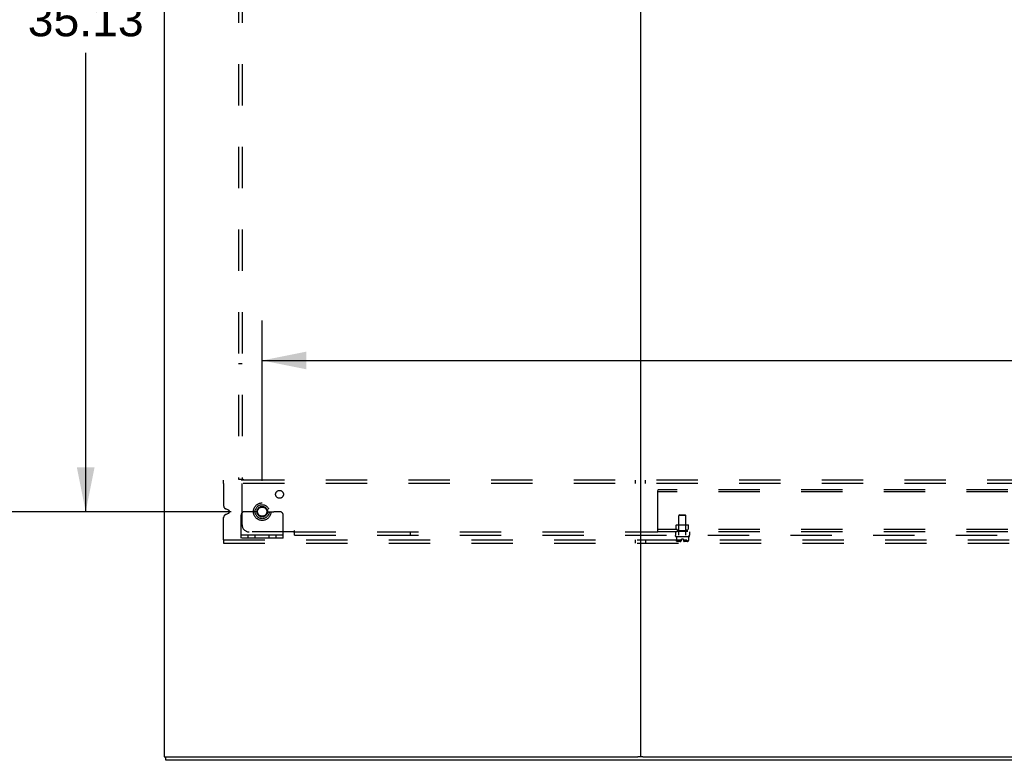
# Model space of a CAD drawing. Header units: inches. Extents: x 0 to 268, y 0 to 174.
# Tile 82 of 125: x 180 to 215, y 47 to 74. Entities that reach past the tile are written whole.
import ezdxf

# ---------------------------------------------------------------- set-up
doc = ezdxf.new("R2010")
doc.units = ezdxf.units.IN
doc.header["$LTSCALE"] = 14.754949
doc.header["$MEASUREMENT"] = 0
doc.linetypes.add('DOT', pattern=[0.2, 0.1, -0.1])
doc.linetypes.add('HIDDEN', pattern=[0.2, 0.1, -0.1])
doc.layers.get('0').update_dxf_attribs({"linetype": 'CONTINUOUS'})
for name, color, linetype in [('DEFAULT_2', 8, 'HIDDEN'), ('DIMENSIONS', 7, 'CONTINUOUS'), ('SUBPANEL', 7, 'CONTINUOUS')]:
    doc.layers.add(name, color=color, linetype=linetype)
doc.styles.get("Standard").update_dxf_attribs({"font": 'arial.ttf'})
doc.dimstyles.new('DIMSTYLE_1', dxfattribs={"dimtxt": 1.183552, "dimasz": 1.578069, "dimexe": 0.09, "dimexo": 0.07, "dimgap": 0.0375, "dimtad": 0, "dimtih": 1, "dimtoh": 1, "dimzin": 4, "dimdsep": 46, "dimtxsty": 'Standard', "dimblk": '_FILLED', "dimblk1": '_FILLED', "dimblk2": '_FILLED', "dimcen": 0.09, "dimadec": 3, "dimazin": 1, "dimtfac": 1, "dimtdec": 3, "dimtofl": 0, "dimtmove": 0, "dimatfit": 3, "dimldrblk": '_FILLED', "dimfxl": 0, "dimtolj": 1, "dimtzin": 4, "dimarcsym": 0})

# ---------------------------------------------------------------- blocks, each defined once
blk = doc.blocks.new('_FILLED')
at = {"color": 0, "linetype": 'ByBlock'}
blk.add_solid([(0, 0), (-1, 0.2), (-1, -0.2)], dxfattribs=at)
blk = doc.blocks.new('*D8')
at = {"layer": 'DIMENSIONS', "color": 2, "linetype": 'Continuous'}
for p, q in [((188.722, 57.203), (188.722, 62.918)), ((258.972, 57.203), (258.972, 62.918)), ((188.722, 61.497), (216.292, 61.497)), ((258.972, 61.497), (221.611, 61.497))]:
    blk.add_line(p, q, dxfattribs=at)
at = {"layer": 'DIMENSIONS', "color": 2, "linetype": 'Continuous', "xscale": 1.5780694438, "yscale": 1.5780694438, "zscale": 1.5780694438, "rotation": 180}
blk.add_blockref('_FILLED', (188.722, 61.497), dxfattribs=at)
at = {"layer": 'DIMENSIONS', "color": 2, "linetype": 'Continuous', "xscale": 1.5780694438, "yscale": 1.5780694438, "zscale": 1.5780694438}
blk.add_blockref('_FILLED', (258.972, 61.497), dxfattribs=at)
at = {"layer": 'DIMENSIONS', "color": 2, "linetype": 'Continuous', "insert": (218.952, 62.089), "char_height": 1.1836, "width": 4.13583, "attachment_point": 2, "line_spacing_factor": 0.9}
blk.add_mtext('70.25', dxfattribs=at)
blk = doc.blocks.new('*D9')
at = {"layer": 'DIMENSIONS', "color": 2, "linetype": 'Continuous'}
for p, q in [((187.617, 91.224), (181.001, 91.224)), ((182.422, 91.224), (182.422, 74.845)), ((182.422, 56.099), (182.422, 72.478)), ((187.617, 56.099), (181.001, 56.099))]:
    blk.add_line(p, q, dxfattribs=at)
at = {"layer": 'DIMENSIONS', "color": 2, "linetype": 'Continuous', "xscale": 1.5780694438, "yscale": 1.5780694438, "zscale": 1.5780694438}
for p, rotation in [((182.422, 91.224), 90), ((182.422, 56.099), 270)]:
    blk.add_blockref('_FILLED', p, dxfattribs=dict(at, rotation=rotation))
at = {"layer": 'DIMENSIONS', "color": 2, "linetype": 'Continuous', "insert": (182.422, 74.253), "char_height": 1.1836, "width": 4.13583, "attachment_point": 2, "line_spacing_factor": 0.9}
blk.add_mtext('35.13', dxfattribs=at)
blk = doc.blocks.new('*D10')
at = {"layer": 'DIMENSIONS', "color": 2, "linetype": 'Continuous'}
for p, q in [((187.617, 126.349), (177.534, 126.349)), ((178.954, 126.349), (178.954, 94.685)), ((178.954, 56.099), (178.954, 92.318)), ((187.617, 56.099), (177.534, 56.099))]:
    blk.add_line(p, q, dxfattribs=at)
at = {"layer": 'DIMENSIONS', "color": 2, "linetype": 'Continuous', "xscale": 1.5780694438, "yscale": 1.5780694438, "zscale": 1.5780694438}
for p, rotation in [((178.954, 126.349), 90), ((178.954, 56.099), 270)]:
    blk.add_blockref('_FILLED', p, dxfattribs=dict(at, rotation=rotation))
at = {"layer": 'DIMENSIONS', "color": 2, "linetype": 'Continuous', "insert": (178.954, 94.093), "char_height": 1.1836, "width": 4.13583, "attachment_point": 2, "line_spacing_factor": 0.9}
blk.add_mtext('70.25', dxfattribs=at)

msp = doc.modelspace()

# ---------------------------------------------------------------- linework, layer by layer
at = {"color": 7, "linetype": 'Continuous'}
for p, q in [((185.222, 131.099), (185.222, 47.349)), ((202.222, 131.099), (202.222, 47.349)), ((185.222, 47.349), (202.137, 47.349)), ((185.285, 47.224), (185.285, 47.349)), ((262.91, 47.224), (185.285, 47.224)), ((202.307, 47.349), (245.887, 47.349))]:
    msp.add_line(p, q, dxfattribs=at)
at = {"color": 3, "linetype": 'Continuous'}
msp.add_line((202.307, 47.349), (202.137, 47.349), dxfattribs=at)
at = {"layer": 'DEFAULT_2', "color": 8, "linetype": 'HIDDEN'}
for p, q in [((187.347, 57.099), (187.347, 57.224)), ((260.347, 57.224), (187.347, 57.224)), ((187.347, 57.099), (187.347, 56.311)), ((260.347, 57.099), (187.347, 57.099)), ((202.035, 57.224), (202.035, 57.099)), ((202.41, 57.099), (202.41, 57.224)), ((187.347, 55.099), (187.347, 55.886)), ((187.519, 56.156), (187.424, 56.195)), ((187.424, 56.002), (187.519, 56.041)), ((187.972, 55.151), (187.972, 55.974)), ((188.186, 56.099), (188.097, 56.099)), ((188.308, 56.099), (188.186, 56.099)), ((188.547, 56.099), (188.308, 56.099)), ((188.897, 56.099), (189.136, 56.099)), ((189.258, 56.099), (189.136, 56.099)), ((189.347, 56.099), (189.258, 56.099)), ((189.472, 55.151), (189.472, 55.974)), ((189.472, 55.255), (187.972, 55.255)), ((188.219, 55.151), (188.219, 55.255)), ((188.475, 55.151), (188.475, 55.255)), ((188.969, 55.151), (188.969, 55.255)), ((189.225, 55.151), (189.225, 55.255)), ((187.347, 55.099), (187.347, 54.974)), ((187.347, 55.099), (260.347, 55.099)), ((187.347, 54.974), (260.347, 54.974)), ((189.472, 55.151), (187.972, 55.151)), ((202.035, 55.099), (202.035, 54.974)), ((202.41, 55.099), (202.41, 54.974))]:
    msp.add_line(p, q, dxfattribs=at)
for radius in [0.312, 0.188, 0.165]:
    msp.add_circle((188.722, 56.099), radius, dxfattribs=at)
at = {"layer": 'DEFAULT_2', "color": 8, "linetype": 'DOT'}
msp.add_circle((188.722, 56.099), 0.17, dxfattribs=at)
at = {"layer": 'DEFAULT_2', "color": 8, "linetype": 'HIDDEN'}
for centre, radius, start, end in [((187.472, 56.311), 0.125, 180, 247.5), ((187.472, 55.886), 0.125, 112.5, 180), ((187.495, 56.099), 0.0625, 292.5, 67.5), ((188.097, 55.974), 0.125, 90, 180), ((188.722, 56.099), 0.175, 180, 360), ((189.347, 55.974), 0.125, 0, 90)]:
    msp.add_arc(centre, radius, start, end, dxfattribs=at)
at = {"layer": 'SUBPANEL', "color": 8, "linetype": 'HIDDEN'}
for p, q in [((187.878, 125.192), (187.878, 57.255)), ((188.003, 125.192), (188.003, 57.255)), ((188.003, 61.38), (187.878, 61.38)), ((187.878, 57.255), (188.044, 57.255)), ((188.003, 55.63), (188.003, 57.22)), ((244.847, 56.88), (202.847, 56.88)), ((202.847, 55.38), (202.847, 56.88)), ((244.847, 56.802), (202.847, 56.802)), ((203.628, 55.99), (203.598, 55.96)), ((203.846, 55.96), (203.598, 55.96)), ((203.598, 55.255), (203.598, 55.96)), ((203.628, 55.99), (203.816, 55.99)), ((203.816, 55.99), (203.846, 55.96)), ((203.846, 55.255), (203.846, 55.96)), ((203.512, 55.628), (203.502, 55.618)), ((203.942, 55.618), (203.502, 55.618)), ((203.502, 55.458), (203.502, 55.618)), ((203.512, 55.628), (203.932, 55.628)), ((203.597, 55.618), (203.587, 55.628)), ((203.597, 55.414), (203.597, 55.618)), ((203.847, 55.618), (203.857, 55.628)), ((203.847, 55.414), (203.847, 55.618)), ((203.932, 55.628), (203.942, 55.618)), ((203.942, 55.458), (203.942, 55.618)), ((189.843, 55.38), (188.253, 55.38)), ((189.878, 55.255), (189.878, 55.421)), ((189.878, 55.38), (202.847, 55.38)), ((189.878, 55.255), (223.16, 55.255)), ((194.003, 55.38), (194.003, 55.255)), ((244.847, 55.458), (202.847, 55.458)), ((244.847, 55.38), (202.847, 55.38)), ((203.472, 55.38), (203.472, 55.255)), ((203.472, 55.223), (203.472, 55.245)), ((203.482, 55.213), (203.962, 55.213)), ((203.509, 55.213), (203.509, 55.067)), ((203.55, 55.458), (203.55, 55.38)), ((203.551, 55.404), (203.551, 55.458)), ((203.551, 55.404), (203.894, 55.404)), ((203.597, 55.414), (203.587, 55.404)), ((203.847, 55.414), (203.597, 55.414)), ((203.847, 55.414), (203.857, 55.404)), ((203.894, 55.404), (203.894, 55.458)), ((203.894, 55.458), (203.894, 55.38)), ((203.935, 55.213), (203.935, 55.067)), ((203.972, 55.38), (203.972, 55.255)), ((203.972, 55.223), (203.972, 55.245)), ((203.509, 55.067), (203.509, 55.067)), ((203.509, 55.067), (203.51, 55.066)), ((203.51, 55.066), (203.51, 55.065)), ((203.51, 55.066), (203.51, 55.066)), ((203.51, 55.066), (203.51, 55.066)), ((203.51, 55.065), (203.51, 55.064)), ((203.51, 55.065), (203.51, 55.065)), ((203.51, 55.064), (203.51, 55.063)), ((203.51, 55.063), (203.511, 55.063)), ((203.511, 55.062), (203.511, 55.063)), ((203.522, 55.042), (203.52, 55.044)), ((203.522, 55.042), (203.523, 55.041)), ((203.531, 55.034), (203.523, 55.041)), ((203.655, 55.031), (203.535, 55.031)), ((203.687, 55.078), (203.568, 55.078)), ((203.568, 55.078), (203.568, 55.031)), ((203.598, 55.039), (203.598, 55.038)), ((203.602, 55.044), (203.601, 55.042)), ((203.611, 55.059), (203.612, 55.062)), ((203.612, 55.062), (203.612, 55.063)), ((203.619, 55.064), (203.619, 55.065)), ((203.62, 55.063), (203.619, 55.064)), ((203.62, 55.063), (203.62, 55.063)), ((203.621, 55.062), (203.62, 55.063)), ((203.623, 55.059), (203.621, 55.062)), ((203.623, 55.059), (203.625, 55.056)), ((203.757, 55.118), (203.687, 55.118)), ((203.687, 55.084), (203.687, 55.118)), ((203.757, 55.084), (203.757, 55.118)), ((203.876, 55.078), (203.757, 55.078)), ((203.909, 55.031), (203.789, 55.031)), ((203.807, 55.045), (203.809, 55.048)), ((203.821, 55.059), (203.823, 55.062)), ((203.825, 55.064), (203.824, 55.063)), ((203.832, 55.063), (203.831, 55.064)), ((203.832, 55.062), (203.832, 55.063)), ((203.843, 55.042), (203.842, 55.044)), ((203.843, 55.042), (203.845, 55.04)), ((203.876, 55.078), (203.876, 55.031)), ((203.921, 55.041), (203.914, 55.034)), ((203.921, 55.041), (203.922, 55.042)), ((203.932, 55.059), (203.933, 55.062)), ((203.934, 55.066), (203.935, 55.066)), ((203.934, 55.065), (203.934, 55.066)), ((203.934, 55.065), (203.934, 55.065)), ((203.934, 55.064), (203.934, 55.065)), ((203.935, 55.067), (203.935, 55.067)), ((203.935, 55.067), (203.935, 55.066)), ((203.935, 55.067), (203.935, 55.067)), ((203.935, 55.067), (203.935, 55.067)), ((203.935, 55.066), (203.935, 55.066))]:
    msp.add_line(p, q, dxfattribs=at)
for points in [[(187.965, 57.255), (187.971, 57.25), (187.976, 57.246), (187.98, 57.242), (187.984, 57.238), (187.992, 57.23)], [(187.992, 57.23), (187.997, 57.225), (188.003, 57.22)], [(188.044, 57.255), (188.041, 57.249), (188.038, 57.244), (188.033, 57.239), (188.028, 57.236), (188.022, 57.232), (188.016, 57.228), (188.01, 57.224), (188.003, 57.22)], [(189.878, 55.421), (189.872, 55.418), (189.867, 55.414), (189.863, 55.41), (189.859, 55.404), (189.856, 55.399), (189.852, 55.393), (189.848, 55.386), (189.843, 55.38)], [(189.862, 55.361), (189.853, 55.369), (189.849, 55.374), (189.843, 55.38)], [(189.878, 55.341), (189.874, 55.348), (189.869, 55.353), (189.865, 55.357), (189.862, 55.361)], [(203.509, 55.067), (203.509, 55.067), (203.51, 55.067)], [(203.518, 55.047), (203.517, 55.049), (203.515, 55.051), (203.514, 55.054), (203.513, 55.056), (203.512, 55.059), (203.511, 55.062)], [(203.513, 55.056), (203.514, 55.054), (203.515, 55.051)], [(203.518, 55.047), (203.519, 55.046), (203.52, 55.044)], [(203.531, 55.034), (203.532, 55.033), (203.533, 55.032), (203.534, 55.032), (203.535, 55.031), (203.536, 55.031), (203.537, 55.031)], [(203.597, 55.034), (203.597, 55.034), (203.597, 55.035), (203.597, 55.035), (203.597, 55.036), (203.597, 55.036), (203.597, 55.037), (203.597, 55.037), (203.597, 55.038), (203.598, 55.038)], [(203.598, 55.038), (203.597, 55.038), (203.597, 55.037), (203.597, 55.037), (203.597, 55.036), (203.597, 55.036), (203.597, 55.035), (203.597, 55.035), (203.597, 55.034), (203.597, 55.034), (203.598, 55.033), (203.598, 55.033), (203.599, 55.033), (203.6, 55.032), (203.6, 55.032), (203.601, 55.032), (203.602, 55.031), (203.603, 55.031), (203.604, 55.031), (203.604, 55.031), (203.605, 55.031), (203.606, 55.031), (203.607, 55.031), (203.608, 55.031)], [(203.597, 55.034), (203.598, 55.033), (203.599, 55.032), (203.6, 55.032), (203.601, 55.031), (203.602, 55.031), (203.603, 55.031)], [(203.598, 55.039), (203.598, 55.039), (203.599, 55.04), (203.599, 55.04), (203.601, 55.042)], [(203.602, 55.044), (203.604, 55.046), (203.605, 55.047), (203.606, 55.049), (203.608, 55.051), (203.609, 55.054), (203.61, 55.056)], [(203.612, 55.062), (203.611, 55.059), (203.61, 55.056), (203.609, 55.054), (203.608, 55.051), (203.606, 55.049), (203.605, 55.047)], [(203.613, 55.063), (203.612, 55.063), (203.612, 55.062)], [(203.619, 55.065), (203.619, 55.065), (203.618, 55.066), (203.618, 55.066), (203.617, 55.066), (203.617, 55.067), (203.616, 55.067), (203.616, 55.067), (203.615, 55.067), (203.615, 55.067), (203.615, 55.066), (203.614, 55.066), (203.614, 55.066), (203.613, 55.065), (203.613, 55.065), (203.613, 55.064), (203.613, 55.063)], [(203.613, 55.064), (203.613, 55.065), (203.613, 55.065), (203.614, 55.066), (203.614, 55.066), (203.614, 55.066), (203.615, 55.067), (203.615, 55.067), (203.616, 55.067), (203.616, 55.067), (203.617, 55.067), (203.617, 55.066), (203.618, 55.066), (203.618, 55.066), (203.619, 55.065), (203.619, 55.065)], [(203.625, 55.057), (203.627, 55.054), (203.629, 55.052), (203.632, 55.05), (203.635, 55.048), (203.638, 55.045)], [(203.635, 55.047), (203.632, 55.049), (203.63, 55.052), (203.627, 55.054), (203.625, 55.056)], [(203.638, 55.046), (203.641, 55.044), (203.644, 55.042), (203.647, 55.04), (203.65, 55.039), (203.654, 55.037), (203.657, 55.036), (203.661, 55.035)], [(203.651, 55.038), (203.648, 55.04), (203.646, 55.041), (203.643, 55.042), (203.64, 55.044)], [(203.661, 55.035), (203.659, 55.035), (203.656, 55.036), (203.654, 55.037)], [(203.807, 55.046), (203.804, 55.044), (203.8, 55.042), (203.797, 55.04), (203.794, 55.039), (203.79, 55.037), (203.787, 55.036), (203.783, 55.035)], [(203.783, 55.035), (203.786, 55.035), (203.788, 55.036), (203.791, 55.037)], [(203.793, 55.038), (203.796, 55.04), (203.798, 55.041), (203.801, 55.042), (203.804, 55.044)], [(203.809, 55.047), (203.812, 55.049), (203.814, 55.052), (203.817, 55.054), (203.819, 55.056), (203.822, 55.059)], [(203.819, 55.057), (203.817, 55.054), (203.815, 55.052), (203.812, 55.05), (203.809, 55.048)], [(203.824, 55.063), (203.824, 55.063), (203.823, 55.062)], [(203.831, 55.064), (203.831, 55.065), (203.831, 55.065), (203.83, 55.066), (203.83, 55.066), (203.83, 55.066), (203.829, 55.067), (203.829, 55.067), (203.828, 55.067), (203.828, 55.067), (203.828, 55.067), (203.827, 55.066), (203.827, 55.066), (203.826, 55.066), (203.826, 55.065), (203.825, 55.065), (203.825, 55.064)], [(203.825, 55.065), (203.826, 55.065), (203.826, 55.066), (203.826, 55.066), (203.827, 55.066), (203.827, 55.067), (203.828, 55.067), (203.828, 55.067), (203.829, 55.067), (203.829, 55.067), (203.83, 55.066), (203.83, 55.066), (203.83, 55.066), (203.831, 55.065), (203.831, 55.065), (203.831, 55.064)], [(203.832, 55.063), (203.832, 55.063), (203.832, 55.062)], [(203.839, 55.047), (203.838, 55.049), (203.837, 55.051), (203.835, 55.054), (203.834, 55.056), (203.833, 55.059), (203.832, 55.062)], [(203.834, 55.056), (203.835, 55.054), (203.837, 55.051)], [(203.839, 55.047), (203.84, 55.046), (203.842, 55.044)], [(203.847, 55.034), (203.846, 55.033), (203.845, 55.032), (203.844, 55.032), (203.843, 55.031), (203.842, 55.031), (203.841, 55.031)], [(203.847, 55.037), (203.847, 55.038), (203.847, 55.038), (203.846, 55.039), (203.846, 55.039), (203.846, 55.04), (203.845, 55.04)], [(203.847, 55.037), (203.847, 55.037), (203.847, 55.036), (203.847, 55.036), (203.847, 55.035), (203.847, 55.035), (203.847, 55.034), (203.847, 55.034)], [(203.914, 55.034), (203.913, 55.033), (203.912, 55.032), (203.91, 55.032), (203.909, 55.031), (203.908, 55.031), (203.907, 55.031)], [(203.924, 55.044), (203.922, 55.042), (203.921, 55.041)], [(203.924, 55.044), (203.925, 55.046), (203.926, 55.047), (203.928, 55.049), (203.929, 55.051), (203.93, 55.054), (203.931, 55.056)], [(203.933, 55.062), (203.932, 55.059), (203.931, 55.056), (203.93, 55.054), (203.929, 55.051), (203.928, 55.049), (203.926, 55.047)], [(203.934, 55.063), (203.934, 55.063), (203.933, 55.062)], [(203.934, 55.063), (203.934, 55.063), (203.934, 55.064)]]:
    msp.add_lwpolyline(points, dxfattribs=at)
for centre, radius in [((189.341, 56.717), 0.14), ((188.722, 56.099), 0.25)]:
    msp.add_circle(centre, radius, dxfattribs=at)
for centre, radius, start, end in [((188.253, 55.63), 0.25, 180, 270), ((203.482, 55.245), 0.01, 90, 180), ((203.482, 55.223), 0.01, 180, 270), ((203.962, 55.245), 0.01, 0, 90), ((203.962, 55.223), 0.01, 270, 360), ((203.575, 55.081), 0.0668, 192.4116, 225.3027), ((203.535, 55.041), 0.01, 225.3027, 270), ((203.627, 55.084), 0.0603, 297.8819, 360), ((203.817, 55.084), 0.0603, 180, 242.1181), ((203.909, 55.041), 0.01, 270, 314.6973), ((203.869, 55.081), 0.0668, 314.6973, 347.5884)]:
    msp.add_arc(centre, radius, start, end, dxfattribs=at)

# ---------------------------------------------------------------- dimensions: what is measured, and where the dimension line sits
at = {"layer": 'DIMENSIONS', "color": 2, "linetype": 'Continuous'}
for base, p1, p2, picture, middle in [((178.954, 126.349), (187.687, 56.099), (187.687, 126.349), '*D10', (178.958, 93.495)), ((182.421597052, 91.223616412), (187.687444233, 56.098616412), (187.687444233, 91.223616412), '*D9', (182.419080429, 73.654518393))]:
    dim = msp.add_linear_dim(base=base, p1=p1, p2=p2, angle=90, dimstyle='DIMSTYLE_1', dxfattribs=at)
    dim.commit()
    dim.dimension.update_dxf_attribs({"geometry": picture, "text_midpoint": middle, "dimtype": 160})
dim = msp.add_linear_dim(base=(258.972, 61.497), p1=(188.722, 57.133), p2=(258.972, 57.133), dimstyle='DIMSTYLE_1', dxfattribs=at)
dim.commit()
dim.dimension.update_dxf_attribs({"geometry": '*D8', "text_midpoint": (218.956, 61.491), "dimtype": 160})

doc.saveas('drawing.dxf')
